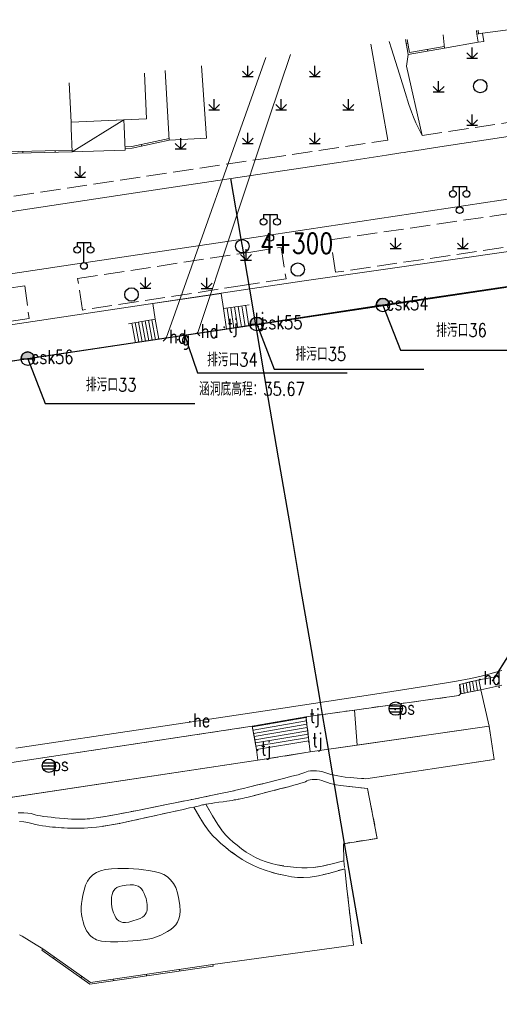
# Model space of a CAD drawing. Extents: x 39508475 to 39522402, y 3783947 to 3795549.
# Tile 86 of 256: x 39513325 to 39513397, y 3794447 to 3794594. Entities that reach past the tile are written whole.
import ezdxf
from ezdxf.enums import TextEntityAlignment as Align

# ---------------------------------------------------------------- set-up
doc = ezdxf.new("R2010")
doc.units = 0
doc.header["$PDSIZE"] = 0.2
doc.linetypes.add('X0', pattern=[4, 3, -1])
doc.linetypes.add('X6', pattern=[2, 1, -1])
doc.layers.get('0').update_dxf_attribs({"linetype": 'CONTINUOUS'})
for name, color, linetype in [('COMPONENT', 7, 'CONTINUOUS'), ('DLSS', 4, 'CONTINUOUS'), ('JCDL_DGX', 30, 'CONTINUOUS'), ('JCDL_DMX_F', 30, 'CONTINUOUS'), ('JCDL_JMDD_F', 231, 'CONTINUOUS'), ('JCDL_JMDX_F', 231, 'CONTINUOUS'), ('JCDL_JTD_F', 100, 'CONTINUOUS'), ('JCDL_SXX_F', 5, 'CONTINUOUS'), ('JCDL_ZBM', 3, 'CONTINUOUS'), ('JMD', 6, 'CONTINUOUS'), ('SXSS', 5, 'CONTINUOUS'), ('ZBTZ', 3, 'CONTINUOUS'), ('zdh', 7, 'CONTINUOUS'), ('排水孔', 4, 'CONTINUOUS'), ('断面线', 2, 'CONTINUOUS')]:
    doc.layers.add(name, color=color, linetype=linetype)
doc.layers.add('JCDL_JMDX', color=1, linetype='CONTINUOUS', lineweight=0)
doc.layers.add('JCDL_ZBX_F', color=7, linetype='CONTINUOUS', lineweight=0)
doc.styles.add('HZ', font='rs', dxfattribs={"width": 0.8, "bigfont": 'hztxt'})
doc.linetypes.add('10422', pattern='A,2,[150,AAA.SHX,S=1,R=0,X=0,Y=1],2,[177,AAA.SHX,S=1,R=0,X=0,Y=0.8],1e-09', length=4)
doc.linetypes.add('X35', pattern='A,2,[150,AAA.SHX,S=1,R=0,X=0,Y=1],2,[177,AAA.SHX,S=1,R=0,X=0,Y=0.8],1e-09', length=4)
doc.linetypes.add('X41', pattern='A,1,[18,symbolt.shx,S=1,R=0,X=0,Y=0],2,[8,symbolt.shx,S=1,R=0,X=0,Y=0],1', length=4)
doc.linetypes.add('X67', pattern='A,1,[150,symbolx.shx,S=1,R=0,X=0,Y=1],2,[153,symbolx.shx,S=1,R=0,X=0,Y=0.8],2,[145,symbolx.shx,S=1,R=0,X=0,Y=0],0,[150,symbolx.shx,S=1,R=0,X=0,Y=1],2,[153,symbolx.shx,S=1,R=0,X=0,Y=0.8],2,[150,symbolx.shx,S=1,R=0,X=0,Y=1],0.5,-0.5,[146,symbolx.shx,S=1,R=0,X=0,Y=0],-0.5,0.5,[153,symbolx.shx,S=1,R=0,X=0,Y=0.8],1', length=12)

# ---------------------------------------------------------------- blocks, each defined once
blk = doc.blocks.new('5820000')
at = {"color": 0, "linetype": 'Continuous'}
blk.add_circle((0, 0), 1, dxfattribs=at)
blk = doc.blocks.new('9530003')
at = {"color": 0}
for p, q in [((0, 0), (0, 1.6)), ((-0.8, 0), (0.8, 0))]:
    blk.add_line(p, q, dxfattribs=at)
at = {"color": 0, "linetype": 'Continuous'}
for points in [[(0, 0), (-0.8, 0.8)], [(0, 0), (0.8, 0.8)]]:
    blk.add_lwpolyline(points, dxfattribs=at)
blk = doc.blocks.new('3521000')
at = {"color": 0}
for p, q in [((-1, 3.5), (1, 3.5)), ((0, 0.5), (0, 3.5))]:
    blk.add_line(p, q, dxfattribs=at)
at = {"color": 0, "linetype": 'Continuous', "flags": 128}
for points in [[(-1, 3.5), (-1, 2.9)], [(1, 3.5), (1, 2.9)]]:
    blk.add_lwpolyline(points, dxfattribs=at)
at = {"color": 0}
for centre in [(-1, 2.4), (1, 2.4), (0, 0)]:
    blk.add_circle(centre, 0.5, dxfattribs=at)
blk = doc.blocks.new('gcbj0103')
for p, q in [((-1, 0), (1, 0)), ((-0.9, 0.43), (0.9, 0.43)), ((-0.88, -0.47), (0.88, -0.47))]:
    blk.add_line(p, q)
blk.add_circle((0, 0), 1)

msp = doc.modelspace()

# ---------------------------------------------------------------- hatches: boundary and pattern name
at = {"layer": '排水孔', "linetype": 'Continuous'}
h = msp.add_hatch(color=256, dxfattribs=at)
edge = h.paths.add_edge_path()
edge.add_arc((39513379.62, 3794551.096), 1, 0, 180)
edge.add_line((39513378.62, 3794551.096), (39513379.62, 3794551.096))
edge.add_line((39513379.62, 3794551.096), (39513380.62, 3794551.096))
h = msp.add_hatch(color=256, dxfattribs=at)
edge = h.paths.add_edge_path()
edge.add_arc((39513360.81, 3794548.272), 1, 0, 180)
edge.add_line((39513359.81, 3794548.272), (39513360.81, 3794548.272))
edge.add_line((39513360.81, 3794548.272), (39513361.81, 3794548.272))
h = msp.add_hatch(color=256, dxfattribs=at)
edge = h.paths.add_edge_path()
edge.add_arc((39513326.67, 3794543.111), 1, 0, 180)
edge.add_line((39513325.67, 3794543.111), (39513326.67, 3794543.111))
edge.add_line((39513326.67, 3794543.111), (39513327.67, 3794543.111))

# ---------------------------------------------------------------- linework, layer by layer
for p, q in [((39513378.62, 3794551.096, 74.851), (39513380.62, 3794551.096, 74.851)), ((39513359.81, 3794548.272, 74.782), (39513361.81, 3794548.272, 74.782)), ((39513325.67, 3794543.111, 74.887), (39513327.67, 3794543.111, 74.887))]:
    msp.add_line(p, q)
at = {"linetype": 'Continuous'}
for p, q in [((39513379.62, 3794551.096, 36.511), (39513382.23834, 3794544.39369, -0.051)), ((39513360.81, 3794548.272, 36.442), (39513363.42834, 3794541.56969, -0.12)), ((39513382.23834, 3794544.39369, -0.051), (39513404.53834, 3794544.39369, -0.051)), ((39513326.67, 3794543.111, 36.547), (39513329.28834, 3794536.40869, -0.015)), ((39513363.42834, 3794541.56969, -0.12), (39513385.72834, 3794541.56969, -0.12)), ((39513329.28834, 3794536.40869, -0.015), (39513351.58834, 3794536.40869, -0.015))]:
    msp.add_line(p, q, dxfattribs=at)
at = {"flags": 128}
for points, elevation in [([(39513380.62, 3794551.096, 1), (39513378.62, 3794551.096), (39513379.62, 3794551.096)], 36.511), ([(39513361.81, 3794548.272, 1), (39513359.81, 3794548.272), (39513360.81, 3794548.272)], 36.442), ([(39513327.67, 3794543.111, 1), (39513325.67, 3794543.111), (39513326.67, 3794543.111)], 36.547)]:
    msp.add_lwpolyline(points, format="xyb", close=True, dxfattribs=dict(at, elevation=elevation))
at = {"layer": 'DLSS', "linetype": 'Continuous', "lineweight": 20}
for points in [[(39513385.451, 3794576.383), (39513384.95286, 3794577.40646), (39513384.54735, 3794578.29043), (39513384.20419, 3794579.10606), (39513383.88901, 3794579.929), (39513383.51023, 3794581.01052), (39513382.92823, 3794582.79729), (39513382.07196, 3794585.51413), (39513380.88825, 3794589.32523), (39513380.56493, 3794590.37979)], [(39513361.97632, 3794570.72123), (39513373.04368, 3794572.38671), (39513380.163, 3794573.461), (39513382.28387, 3794573.78408), (39513382.80436, 3794573.86426), (39513383.29831, 3794573.94265), (39513384.66667, 3794574.1528), (39513388.12325, 3794574.67929), (39513421.62199, 3794579.76733)], [(39513250, 3794553.90306), (39513255.28879, 3794554.69546), (39513264.31625, 3794556.04413), (39513294.91329, 3794560.6081), (39513300.82684, 3794561.49302), (39513308.48537, 3794562.64555), (39513312.73976, 3794563.29037), (39513315.22961, 3794563.67337), (39513316.96798, 3794563.93841), (39513322.703, 3794564.807), (39513326.9752, 3794565.45215), (39513341.73352, 3794567.67497), (39513361.97632, 3794570.72123)], [(39513420.979, 3794570.325), (39513360.37897, 3794561.19846)], [(39513360.37897, 3794561.19846), (39513334.05499, 3794557.234), (39513250, 3794544.60793)]]:
    msp.add_lwpolyline(points, dxfattribs=at)
at = {"layer": 'DLSS', "linetype": 'Continuous', "lineweight": 0}
for points in [[(39513362.61932, 3794578.85772), (39513365.82485, 3794588.4791)], [(39513362.15205, 3794588.00551), (39513347.32985, 3794546.16702)], [(39513351.95827, 3794546.85861), (39513362.61932, 3794578.85772)]]:
    msp.add_lwpolyline(points, dxfattribs=at)
at = {"layer": 'DLSS', "linetype": 'X6', "lineweight": 0}
for points in [[(39513368.141, 3794489.716), (39513390.963, 3794492.882), (39513391.198, 3794493.131)], [(39513250, 3794472.1842), (39513287.623, 3794477.426), (39513295.622, 3794478.572), (39513298.588, 3794479.013), (39513360.155, 3794488.331)], [(39513325.221, 3794475.412), (39513326.07121, 3794475.40226), (39513326.70345, 3794475.36616), (39513327.15894, 3794475.29815), (39513327.4904, 3794475.19478), (39513327.79177, 3794475.08608), (39513328.13425, 3794474.99806), (39513328.55319, 3794474.92418), (39513329.079, 3794474.857), (39513329.63852, 3794474.79353), (39513330.18407, 3794474.73359), (39513330.7655, 3794474.67188), (39513331.4303, 3794474.60319), (39513332.09247, 3794474.53935), (39513332.664, 3794474.49583), (39513333.19088, 3794474.47024), (39513333.722, 3794474.459), (39513334.21832, 3794474.45453), (39513334.61451, 3794474.45435), (39513334.93937, 3794474.45881), (39513335.22639, 3794474.46794), (39513335.53419, 3794474.48596), (39513335.93712, 3794474.5238), (39513336.48062, 3794474.58664), (39513337.201, 3794474.678), (39513338.27277, 3794474.84425), (39513340.13595, 3794475.18834), (39513343.02959, 3794475.75702), (39513347.12552, 3794476.58238), (39513351.19484, 3794477.4074), (39513353.98853, 3794477.97479), (39513355.6631, 3794478.31645), (39513356.448, 3794478.479), (39513356.86475, 3794478.56711), (39513357.15671, 3794478.6292), (39513357.34093, 3794478.66892), (39513357.44149, 3794478.69142), (39513357.53776, 3794478.71393), (39513357.70588, 3794478.75368), (39513357.96745, 3794478.81582), (39513358.338, 3794478.904), (39513358.84285, 3794479.02623), (39513359.60882, 3794479.21624), (39513360.72891, 3794479.49734), (39513362.27302, 3794479.8869), (39513363.82903, 3794480.28001), (39513364.99376, 3794480.57442), (39513365.844, 3794480.78956), (39513366.477, 3794480.95), (39513366.98988, 3794481.08449), (39513367.38897, 3794481.20214), (39513367.70223, 3794481.31257), (39513367.96323, 3794481.42586), (39513368.21541, 3794481.52847), (39513368.49557, 3794481.59877), (39513368.83216, 3794481.64069), (39513369.25, 3794481.66), (39513369.70041, 3794481.65375), (39513370.15933, 3794481.59969), (39513370.67035, 3794481.48885), (39513371.27366, 3794481.31596), (39513371.8831, 3794481.13577), (39513372.41714, 3794480.99755), (39513372.91951, 3794480.89183), (39513373.436, 3794480.807), (39513374.01802, 3794480.72964), (39513374.76652, 3794480.65196), (39513375.76507, 3794480.56668), (39513377.081, 3794480.467), (39513396.191, 3794483.339), (39513395.479, 3794488.324)], [(39513373.812, 3794468.259), (39513373.726, 3794470.796), (39513378.781, 3794471.588), (39513377.335, 3794479.043), (39513375.52765, 3794479.22824), (39513374.20814, 3794479.37377), (39513373.29315, 3794479.48994), (39513372.673, 3794479.589), (39513372.18173, 3794479.68569), (39513371.75081, 3794479.79297), (39513371.34489, 3794479.92173), (39513370.92702, 3794480.08146), (39513370.52025, 3794480.23293), (39513370.15599, 3794480.33066), (39513369.80369, 3794480.37937), (39513369.432, 3794480.387), (39513369.07645, 3794480.37065), (39513368.78474, 3794480.32932), (39513368.53486, 3794480.25709), (39513368.30203, 3794480.15007), (39513368.05838, 3794480.03217), (39513367.76781, 3794479.91908), (39513367.39932, 3794479.80064), (39513366.927, 3794479.667), (39513366.33746, 3794479.50789), (39513365.52877, 3794479.29378), (39513364.40738, 3794479.00015), (39513362.90011, 3794478.60766), (39513361.40084, 3794478.21892), (39513360.30945, 3794477.93934), (39513359.5574, 3794477.75176), (39513359.054, 3794477.633), (39513358.6752, 3794477.54757), (39513358.39107, 3794477.48518), (39513358.18283, 3794477.44188), (39513358.02674, 3794477.41248), (39513357.87624, 3794477.38587), (39513357.689, 3794477.35303), (39513357.44451, 3794477.31039), (39513357.126, 3794477.255), (39513356.76108, 3794477.19365), (39513356.34231, 3794477.12864), (39513355.82614, 3794477.05357), (39513355.17536, 3794476.96274), (39513354.52561, 3794476.87175), (39513354.01331, 3794476.7961), (39513353.60183, 3794476.73), (39513353.248, 3794476.667), (39513352.94312, 3794476.60948), (39513352.71548, 3794476.56395), (39513352.55012, 3794476.52715), (39513352.42806, 3794476.49523), (39513352.2979, 3794476.46072), (39513352.10215, 3794476.41422), (39513351.81714, 3794476.35037), (39513351.425, 3794476.265), (39513350.79647, 3794476.12721), (39513349.62362, 3794475.8665), (39513347.75224, 3794475.44842), (39513345.0736, 3794474.8488), (39513342.35384, 3794474.24668), (39513340.32804, 3794473.81921), (39513338.86377, 3794473.54077), (39513337.792, 3794473.376), (39513336.9231, 3794473.26527), (39513336.22073, 3794473.18978), (39513335.6329, 3794473.14535), (39513335.10017, 3794473.1258), (39513334.59832, 3794473.11688), (39513334.12647, 3794473.11236), (39513333.64299, 3794473.11218), (39513333.107, 3794473.116), (39513332.5769, 3794473.12389), (39513332.11557, 3794473.139), (39513331.68551, 3794473.16333), (39513331.24722, 3794473.19828), (39513330.80913, 3794473.23821), (39513330.37983, 3794473.2812), (39513329.91992, 3794473.33154), (39513329.392, 3794473.393), (39513328.8518, 3794473.46416), (39513328.34578, 3794473.55093), (39513327.82945, 3794473.66269), (39513327.259, 3794473.80719), (39513326.67178, 3794473.94855), (39513326.09248, 3794474.04846), (39513325.46759, 3794474.11286)], [(39513373.921, 3794467.049), (39513371.71766, 3794466.417), (39513370.03817, 3794466.00467), (39513368.76853, 3794465.79151), (39513367.768, 3794465.744), (39513366.87456, 3794465.7772), (39513366.00709, 3794465.86717), (39513365.08665, 3794466.02697), (39513364.03775, 3794466.2651), (39513362.98892, 3794466.53677), (39513362.06873, 3794466.82252), (39513361.20173, 3794467.15022), (39513360.309, 3794467.545), (39513359.43353, 3794467.97424), (39513358.63138, 3794468.43138), (39513357.83357, 3794468.96142), (39513356.97087, 3794469.60464), (39513356.13674, 3794470.26132), (39513355.44621, 3794470.84195), (39513354.84652, 3794471.39456), (39513354.279, 3794471.969), (39513353.70431, 3794472.62882), (39513353.07771, 3794473.50208), (39513352.33639, 3794474.68789), (39513351.425, 3794476.265)], [(39513353.248, 3794476.667), (39513354.23242, 3794474.93101), (39513355.01629, 3794473.64698), (39513355.65642, 3794472.73198), (39513356.219, 3794472.079), (39513356.75342, 3794471.53849), (39513357.2878, 3794471.04587), (39513357.87208, 3794470.55903), (39513358.55294, 3794470.03548), (39513359.25618, 3794469.53015), (39513359.92447, 3794469.11171), (39513360.61741, 3794468.74818), (39513361.393, 3794468.404), (39513362.19605, 3794468.09049), (39513362.99217, 3794467.84215), (39513363.85517, 3794467.6411), (39513364.85453, 3794467.46641), (39513365.85508, 3794467.32023), (39513366.72256, 3794467.22629), (39513367.52711, 3794467.18008), (39513368.343, 3794467.174), (39513369.24643, 3794467.2288), (39513370.37975, 3794467.41124), (39513371.86772, 3794467.74884), (39513373.812, 3794468.259)], [(39513373.812, 3794468.259), (39513373.921, 3794467.049), (39513375.12531, 3794456.5007), (39513375.21988, 3794455.67239)]]:
    msp.add_lwpolyline(points, dxfattribs=at)
at = {"layer": 'JCDL_DGX', "color": 42, "linetype": 'Continuous', "lineweight": 15, "true_color": 0xc28700}
for points in [[(39513337.67578, 3794456.27467), (39513338.21426, 3794456.186), (39513338.98703, 3794456.15144), (39513340.08553, 3794456.17222), (39513341.57994, 3794456.24593), (39513343.09205, 3794456.35048), (39513344.25698, 3794456.4871), (39513345.15516, 3794456.67119), (39513345.88438, 3794456.91506), (39513346.5164, 3794457.17748), (39513347.04954, 3794457.43128), (39513347.52552, 3794457.69948), (39513347.98979, 3794458.00413), (39513348.41461, 3794458.33089), (39513348.74245, 3794458.68205), (39513348.99598, 3794459.09245), (39513349.20275, 3794459.59304), (39513349.35552, 3794460.15297), (39513349.40625, 3794460.78625), (39513349.35134, 3794461.55806), (39513349.19404, 3794462.52458), (39513348.98347, 3794463.48799), (39513348.72851, 3794464.2481), (39513348.40168, 3794464.85928), (39513347.98019, 3794465.38563), (39513347.50329, 3794465.84033), (39513346.96833, 3794466.18244), (39513346.32056, 3794466.43472), (39513345.51256, 3794466.62575), (39513344.67826, 3794466.7805), (39513343.93165, 3794466.89648), (39513343.21017, 3794466.98135), (39513342.44958, 3794467.04481), (39513341.67911, 3794467.0889), (39513340.92055, 3794467.10099), (39513340.10396, 3794467.07962), (39513339.16322, 3794467.02546), (39513338.24538, 3794466.93312), (39513337.51481, 3794466.76838), (39513336.91858, 3794466.5099), (39513336.39501, 3794466.14245), (39513335.93569, 3794465.71397), (39513335.58078, 3794465.22626), (39513335.30566, 3794464.62889), (39513335.08053, 3794463.87857), (39513334.8944, 3794463.1148), (39513334.76577, 3794462.46693), (39513334.68733, 3794461.8839), (39513334.6485, 3794461.31044), (39513334.64122, 3794460.7548), (39513334.68125, 3794460.23871), (39513334.77623, 3794459.71718), (39513334.9302, 3794459.14557), (39513335.10429, 3794458.59679), (39513335.27487, 3794458.161), (39513335.45758, 3794457.80674), (39513335.6673, 3794457.49723), (39513335.87917, 3794457.22592), (39513336.06998, 3794457.01516), (39513336.25585, 3794456.8502), (39513336.45319, 3794456.71332), (39513336.66984, 3794456.59171), (39513336.92819, 3794456.48406), (39513337.25583, 3794456.38146), (39513337.67578, 3794456.27467)], [(39513339.71338, 3794464.04664), (39513339.97878, 3794464.24948), (39513340.31847, 3794464.40208), (39513340.77029, 3794464.51459), (39513341.36477, 3794464.59975), (39513341.96444, 3794464.65371), (39513342.43576, 3794464.64902), (39513342.81225, 3794464.58044), (39513343.13363, 3794464.44688), (39513343.41655, 3794464.27167), (39513343.64862, 3794464.04669), (39513343.84737, 3794463.7468), (39513344.0325, 3794463.3518), (39513344.19606, 3794462.94585), (39513344.31382, 3794462.60485), (39513344.39305, 3794462.30227), (39513344.44351, 3794462.00904), (39513344.47624, 3794461.72853), (39513344.48893, 3794461.47367), (39513344.4811, 3794461.22275), (39513344.45364, 3794460.95379), (39513344.40599, 3794460.69128), (39513344.32232, 3794460.46454), (39513344.19186, 3794460.25532), (39513344.00688, 3794460.04422), (39513343.7687, 3794459.8396), (39513343.43842, 3794459.65472), (39513342.97762, 3794459.47391), (39513342.3564, 3794459.28126), (39513341.72735, 3794459.11641), (39513341.23719, 3794459.04003), (39513340.85149, 3794459.05222), (39513340.52903, 3794459.14734), (39513340.24797, 3794459.29038), (39513340.01781, 3794459.4826), (39513339.8212, 3794459.74598), (39513339.63862, 3794460.09788), (39513339.47619, 3794460.46651), (39513339.35524, 3794460.79271), (39513339.26787, 3794461.1035), (39513339.20398, 3794461.42687), (39513339.15844, 3794461.75381), (39513339.13998, 3794462.07798), (39513339.14909, 3794462.42945), (39513339.18446, 3794462.8365), (39513339.24408, 3794463.23473), (39513339.34423, 3794463.55308), (39513339.49759, 3794463.81475), (39513339.71338, 3794464.04664)]]:
    msp.add_lwpolyline(points, dxfattribs=at)
at = {"layer": 'JCDL_DMX_F', "color": 3, "linetype": 'X35', "lineweight": 0}
for points in [[(39513398.98819, 3794592.7554), (39513399.041, 3794592.254), (39513394.48844, 3794591.65716)], [(39513380.335, 3794575.70201), (39513377.81029, 3794590.02459)], [(39513383.38399, 3794588.45499), (39513383.12599, 3794586.727), (39513385.451, 3794576.383)], [(39513368.603, 3794486.114), (39513368.8, 3794484.48), (39513395.479, 3794488.324), (39513394.21, 3794493.736)], [(39513296.086, 3794475.194), (39513296.28661, 3794473.48972), (39513360.987, 3794483.236), (39513360.785, 3794484.855)]]:
    msp.add_lwpolyline(points, dxfattribs=at)
at = {"layer": 'JCDL_DMX_F', "color": 3, "linetype": 'X41', "lineweight": 0}
for points in [[(39513358.8536, 3794553.35438), (39513367.862, 3794554.706), (39513430.551, 3794563.703), (39513480.944, 3794571.232), (39513500, 3794574.12683)], [(39513250, 3794537.0219), (39513358.8536, 3794553.35438)]]:
    msp.add_lwpolyline(points, dxfattribs=at)
at = {"layer": 'JCDL_JMDX', "color": 6, "linetype": 'Continuous', "lineweight": 0}
for points in [[(39513393.8823, 3794591.56186), (39513393.83345, 3794592.09072)], [(39513382.98396, 3794590.69171), (39513383.38399, 3794588.45499), (39513388.78585, 3794589.40366)], [(39513333.28561, 3794573.92875), (39513341.01398, 3794578.73573)], [(39513341.1758, 3794574.45651), (39513342.233, 3794574.494), (39513347.76788, 3794575.68332)], [(39513279.987, 3794571.233), (39513312.87563, 3794573.45293), (39513333.28561, 3794573.92875)], [(39513356.39457, 3794550.65571), (39513356.86506, 3794547.59179)], [(39513356.94514, 3794550.74043), (39513357.416, 3794547.67412)], [(39513357.49571, 3794550.82514), (39513357.87784, 3794548.33664)], [(39513358.04629, 3794550.90986), (39513358.19275, 3794549.95604)], [(39513358.59686, 3794550.99457), (39513358.73118, 3794550.11985)], [(39513358.73118, 3794550.11985), (39513359.06554, 3794547.9206)], [(39513359.14743, 3794551.07929), (39513359.21459, 3794550.64192)], [(39513359.21459, 3794550.64192), (39513359.61582, 3794548.00282)], [(39513344.21093, 3794545.70099), (39513343.68733, 3794548.66476)], [(39513344.70704, 3794545.77512), (39513344.18107, 3794548.7523)], [(39513345.20315, 3794545.84925), (39513344.67481, 3794548.83985)], [(39513345.69926, 3794545.92338), (39513345.16855, 3794548.92739)], [(39513358.19275, 3794549.95604), (39513358.51787, 3794547.83876)], [(39513342.7227, 3794545.47861), (39513342.20544, 3794548.40201)], [(39513343.21871, 3794545.55273), (39513342.69985, 3794548.48967)], [(39513343.71482, 3794545.62686), (39513343.19359, 3794548.57721)], [(39513357.87784, 3794548.33664), (39513357.96693, 3794547.75644)], [(39513393.947, 3794495.241), (39513397.016, 3794495.793)], [(39513393.947, 3794495.241), (39513391.035, 3794494.535)], [(39513391.035, 3794494.535), (39513391.198, 3794493.131), (39513391.8004, 3794493.252), (39513392.4028, 3794493.373), (39513393.0052, 3794493.494), (39513393.6076, 3794493.615), (39513394.21, 3794493.736), (39513393.947, 3794495.241), (39513393.3646, 3794495.0998), (39513392.7822, 3794494.9586), (39513392.1998, 3794494.8174), (39513391.6174, 3794494.6762), (39513391.035, 3794494.535)], [(39513391.198, 3794493.131), (39513394.21, 3794493.736), (39513393.947, 3794495.241), (39513391.035, 3794494.535), (39513391.198, 3794493.131)], [(39513391.26875, 3794493.14521), (39513391.1034, 3794494.55158)], [(39513391.75896, 3794493.24367), (39513391.57733, 3794494.66649)], [(39513392.24916, 3794493.34214), (39513392.05127, 3794494.78139)], [(39513392.73937, 3794493.44061), (39513392.5252, 3794494.89629)], [(39513393.22958, 3794493.53907), (39513392.99913, 3794495.01119)], [(39513393.71979, 3794493.63753), (39513393.47307, 3794495.1261)], [(39513394.21, 3794493.736), (39513393.947, 3794495.241)], [(39513394.21, 3794493.736), (39513397.355, 3794494.42)], [(39513391.198, 3794493.131), (39513394.21, 3794493.736)], [(39513368.141, 3794489.716), (39513368.603, 3794486.114), (39513360.785, 3794484.855), (39513360.155, 3794488.331), (39513368.141, 3794489.716)], [(39513360.155, 3794488.331), (39513368.141, 3794489.716), (39513368.20701, 3794489.2014), (39513368.273, 3794488.6869), (39513368.339, 3794488.1723), (39513368.405, 3794487.6577), (39513368.47101, 3794487.1431), (39513368.537, 3794486.6286), (39513368.603, 3794486.114), (39513360.785, 3794484.855), (39513360.695, 3794485.3516), (39513360.60501, 3794485.8481), (39513360.51501, 3794486.3447), (39513360.425, 3794486.8413), (39513360.33499, 3794487.3379), (39513360.24501, 3794487.8344), (39513360.155, 3794488.331)], [(39513368.15773, 3794489.58556), (39513360.17781, 3794488.20512)], [(39513368.22134, 3794489.08962), (39513360.26455, 3794487.72654)], [(39513368.28495, 3794488.59369), (39513360.3513, 3794487.24795)], [(39513368.141, 3794489.716), (39513368.603, 3794486.114)], [(39513360.785, 3794484.855), (39513360.155, 3794488.331)], [(39513368.34856, 3794488.09775), (39513360.43804, 3794486.76936)], [(39513368.41217, 3794487.60181), (39513360.52478, 3794486.29077)], [(39513368.47578, 3794487.10587), (39513360.61152, 3794485.81218)], [(39513368.53939, 3794486.60994), (39513360.69826, 3794485.33359)], [(39513368.603, 3794486.114), (39513360.785, 3794484.855)], [(39513328.94062, 3794455.13587), (39513328.79582, 3794454.93208)], [(39513354.29195, 3794452.52864), (39513335.9439, 3794449.85315), (39513328.79582, 3794454.93208)], [(39513354.25588, 3794452.77602), (39513336.007, 3794450.115), (39513328.94062, 3794455.13587)], [(39513330.66095, 3794453.91353), (39513330.51615, 3794453.70973)], [(39513349.3082, 3794452.05456), (39513349.34428, 3794451.80717)], [(39513354.25588, 3794452.77602), (39513354.29195, 3794452.52864)], [(39513334.73684, 3794451.01748), (39513334.59204, 3794450.81369)], [(39513339.41285, 3794450.61164), (39513339.44893, 3794450.36425)], [(39513344.36053, 3794451.3331), (39513344.3966, 3794451.08571)]]:
    msp.add_lwpolyline(points, dxfattribs=at)
at = {"layer": 'JCDL_JMDX', "color": 6, "linetype": 'X67', "lineweight": 0}
for points in [[(39513357.75897, 3794547.72537), (39513500, 3794568.97933)], [(39513347.32985, 3794546.16702), (39513357.75897, 3794547.72537)], [(39513250, 3794531.62379), (39513347.32985, 3794546.16702)]]:
    msp.add_lwpolyline(points, dxfattribs=at)
at = {"layer": 'JCDL_JMDX_F', "linetype": 'Continuous', "lineweight": 0}
for points in [[(39513393.63483, 3794591.52296), (39513393.58534, 3794592.05872)], [(39513393.61601, 3794591.52), (39513393.81, 3794590.286), (39513394.68243, 3794590.42316), (39513394.48844, 3794591.65716), (39513393.61601, 3794591.52)], [(39513383.09129, 3794590.09157), (39513383.33739, 3794590.13558)], [(39513383.2322, 3794590.72372), (39513383.58621, 3794588.74433), (39513388.76364, 3794589.65359)], [(39513386.32353, 3794588.97123), (39513386.28029, 3794589.21746)], [(39513341.16694, 3794574.70635), (39513342.20207, 3794574.74306), (39513347.7537, 3794575.93598)], [(39513313.11262, 3794573.70852), (39513333.27712, 3794574.17862)], [(39513325.9497, 3794573.75773), (39513325.94387, 3794574.00766)], [(39513330.78628, 3794573.87048), (39513330.78046, 3794574.12041)], [(39513343.64295, 3794574.79697), (39513343.59043, 3794575.04139)], [(39513345.31596, 3794551.32318), (39513355.49912, 3794552.85107)], [(39513355.49912, 3794552.85107), (39513355.844, 3794550.571)], [(39513345.66229, 3794549.01494), (39513345.31596, 3794551.32318)], [(39513358.38847, 3794550.96251), (39513355.844, 3794550.571)], [(39513355.844, 3794550.571), (39513356.31412, 3794547.50947)], [(39513359.698, 3794551.164), (39513358.38847, 3794550.96251)], [(39513345.66229, 3794549.01494), (39513341.71161, 3794548.31444)], [(39513346.19537, 3794545.99751), (39513345.66229, 3794549.01494)], [(39513356.31412, 3794547.50947), (39513346.19537, 3794545.99751)], [(39513356.31412, 3794547.50947), (39513357.75897, 3794547.72537)], [(39513357.75897, 3794547.72537), (39513360.18403, 3794548.08772)], [(39513342.22649, 3794545.40447), (39513346.19537, 3794545.99751)]]:
    msp.add_lwpolyline(points, dxfattribs=at)
at = {"layer": 'JCDL_SXX_F', "linetype": 'Continuous', "lineweight": 0}
msp.add_lwpolyline([(39513352.32397, 3794546.51763), (39513351.95827, 3794546.85861), (39513347.32985, 3794546.16702), (39513346.88661, 3794545.74209)], dxfattribs=at)
at = {"layer": 'JCDL_ZBM', "linetype": 'Continuous', "lineweight": 0}
for points in [[(39513390.963, 3794492.882), (39513391.198, 3794493.131), (39513394.21, 3794493.736), (39513395.479, 3794488.324), (39513375.78272, 3794485.48609), (39513375.37965, 3794490.72019), (39513390.963, 3794492.882)], [(39513368.8, 3794484.48), (39513368.603, 3794486.114), (39513368.141, 3794489.716), (39513375.37965, 3794490.72019), (39513375.78272, 3794485.48609), (39513368.8, 3794484.48)], [(39513250, 3794466.51725), (39513360.987, 3794483.236), (39513368.8, 3794484.48), (39513395.479, 3794488.324), (39513396.191, 3794483.339)], [(39513296.28661, 3794473.48972), (39513296.086, 3794475.194), (39513295.622, 3794478.572), (39513298.588, 3794479.013), (39513360.155, 3794488.331), (39513360.785, 3794484.855), (39513360.987, 3794483.236), (39513296.28661, 3794473.48972)], [(39513396.191, 3794483.339), (39513377.081, 3794480.467), (39513375.76507, 3794480.56668), (39513374.76652, 3794480.65196), (39513374.01802, 3794480.72964), (39513373.436, 3794480.807), (39513372.91951, 3794480.89183), (39513372.41714, 3794480.99755), (39513371.8831, 3794481.13577), (39513371.27366, 3794481.31596), (39513370.67035, 3794481.48885), (39513370.15933, 3794481.59969), (39513369.70041, 3794481.65375), (39513369.25, 3794481.66), (39513368.83216, 3794481.64069), (39513368.49557, 3794481.59877), (39513368.21541, 3794481.52847), (39513367.96323, 3794481.42586), (39513367.70223, 3794481.31257), (39513367.38897, 3794481.20214), (39513366.98988, 3794481.08449), (39513366.477, 3794480.95), (39513365.844, 3794480.78956), (39513364.99376, 3794480.57442), (39513363.82903, 3794480.28001), (39513362.27302, 3794479.8869), (39513360.72891, 3794479.49734), (39513359.60882, 3794479.21624), (39513358.84285, 3794479.02623), (39513358.338, 3794478.904), (39513357.96745, 3794478.81582), (39513357.70588, 3794478.75368), (39513357.53776, 3794478.71393), (39513357.44149, 3794478.69142), (39513357.34093, 3794478.66892), (39513357.15671, 3794478.6292), (39513356.86475, 3794478.56711), (39513356.448, 3794478.479), (39513355.6631, 3794478.31645), (39513353.98853, 3794477.97479), (39513351.19484, 3794477.4074), (39513347.12552, 3794476.58238), (39513343.02959, 3794475.75702), (39513340.13595, 3794475.18834), (39513338.27277, 3794474.84425), (39513337.201, 3794474.678), (39513336.48062, 3794474.58664), (39513335.93712, 3794474.5238), (39513335.53419, 3794474.48596), (39513335.22639, 3794474.46794), (39513334.93937, 3794474.45881), (39513334.61451, 3794474.45435), (39513334.21832, 3794474.45453), (39513333.722, 3794474.459), (39513333.19088, 3794474.47024), (39513332.664, 3794474.49583), (39513332.09247, 3794474.53935), (39513331.4303, 3794474.60319), (39513330.7655, 3794474.67188), (39513330.18407, 3794474.73359), (39513329.63852, 3794474.79353), (39513329.079, 3794474.857), (39513328.55319, 3794474.92418), (39513328.13425, 3794474.99806), (39513327.79177, 3794475.08608), (39513327.4904, 3794475.19478), (39513327.15894, 3794475.29815), (39513326.70345, 3794475.36616), (39513326.07121, 3794475.40226), (39513325.221, 3794475.412)], [(39513362.99217, 3794467.84215), (39513362.19605, 3794468.09049), (39513361.393, 3794468.404), (39513360.61741, 3794468.74818), (39513359.92447, 3794469.11171), (39513359.25618, 3794469.53015), (39513358.55294, 3794470.03548), (39513357.87208, 3794470.55903), (39513357.2878, 3794471.04587), (39513356.75342, 3794471.53849), (39513356.219, 3794472.079), (39513355.65642, 3794472.73198), (39513355.01629, 3794473.64698), (39513354.23242, 3794474.93101), (39513353.248, 3794476.667), (39513353.60183, 3794476.73), (39513354.01331, 3794476.7961), (39513354.52561, 3794476.87175), (39513355.17536, 3794476.96274), (39513355.82614, 3794477.05357), (39513356.34231, 3794477.12864), (39513356.76108, 3794477.19365), (39513357.126, 3794477.255), (39513357.44451, 3794477.31039), (39513357.689, 3794477.35303), (39513357.87624, 3794477.38587), (39513358.02674, 3794477.41248), (39513358.18283, 3794477.44188), (39513358.39107, 3794477.48518), (39513358.6752, 3794477.54757), (39513359.054, 3794477.633), (39513359.5574, 3794477.75176), (39513360.30945, 3794477.93934), (39513361.40084, 3794478.21892), (39513362.90011, 3794478.60766), (39513364.40738, 3794479.00015), (39513365.52877, 3794479.29378), (39513366.33746, 3794479.50789), (39513366.927, 3794479.667), (39513367.39932, 3794479.80064), (39513367.76781, 3794479.91908), (39513368.05838, 3794480.03217), (39513368.30203, 3794480.15007), (39513368.53486, 3794480.25709), (39513368.78474, 3794480.32932), (39513369.07645, 3794480.37065), (39513369.432, 3794480.387), (39513369.80369, 3794480.37937), (39513370.15599, 3794480.33066), (39513370.52025, 3794480.23293), (39513370.92702, 3794480.08146), (39513371.34489, 3794479.92173), (39513371.75081, 3794479.79297), (39513372.18173, 3794479.68569), (39513372.673, 3794479.589), (39513373.29315, 3794479.48994), (39513374.20814, 3794479.37377), (39513375.52765, 3794479.22824), (39513377.335, 3794479.043), (39513378.781, 3794471.588), (39513373.726, 3794470.796), (39513373.812, 3794468.259), (39513371.86772, 3794467.74884), (39513370.37975, 3794467.41124), (39513369.24643, 3794467.2288), (39513368.343, 3794467.174), (39513367.52711, 3794467.18008), (39513366.72256, 3794467.22629), (39513365.85508, 3794467.32023), (39513364.85453, 3794467.46641), (39513363.85517, 3794467.6411), (39513362.99217, 3794467.84215)], [(39513325.46759, 3794474.11286), (39513326.09248, 3794474.04846), (39513326.67178, 3794473.94855), (39513327.259, 3794473.80719), (39513327.82945, 3794473.66269), (39513328.34578, 3794473.55093), (39513328.8518, 3794473.46416), (39513329.392, 3794473.393), (39513329.91992, 3794473.33154), (39513330.37983, 3794473.2812), (39513330.80913, 3794473.23821), (39513331.24722, 3794473.19828), (39513331.68551, 3794473.16333), (39513332.11557, 3794473.139), (39513332.5769, 3794473.12389), (39513333.107, 3794473.116), (39513333.64299, 3794473.11218), (39513334.12647, 3794473.11236), (39513334.59832, 3794473.11688), (39513335.10017, 3794473.1258), (39513335.6329, 3794473.14535), (39513336.22073, 3794473.18978), (39513336.9231, 3794473.26527), (39513337.792, 3794473.376), (39513338.86377, 3794473.54077), (39513340.32804, 3794473.81921), (39513342.35384, 3794474.24668), (39513345.0736, 3794474.8488), (39513347.75224, 3794475.44842), (39513349.62362, 3794475.8665), (39513350.79647, 3794476.12721), (39513351.425, 3794476.265), (39513352.33639, 3794474.68789), (39513353.07771, 3794473.50208)], [(39513353.07771, 3794473.50208), (39513353.70431, 3794472.62882), (39513354.279, 3794471.969), (39513354.84652, 3794471.39456), (39513355.44621, 3794470.84195), (39513356.13674, 3794470.26132), (39513356.97087, 3794469.60464), (39513357.83357, 3794468.96142), (39513358.63138, 3794468.43138), (39513359.43353, 3794467.97424), (39513360.309, 3794467.545), (39513361.20173, 3794467.15022), (39513362.06873, 3794466.82252), (39513362.98892, 3794466.53677), (39513364.03775, 3794466.2651), (39513365.08665, 3794466.02697), (39513366.00709, 3794465.86717), (39513366.87456, 3794465.7772), (39513367.768, 3794465.744), (39513368.76853, 3794465.79151), (39513370.03817, 3794466.00467), (39513371.71766, 3794466.417), (39513373.921, 3794467.049), (39513374.25774, 3794464.09954), (39513375.12531, 3794456.5007), (39513375.21988, 3794455.67239), (39513354.25588, 3794452.77602), (39513336.007, 3794450.115), (39513328.94062, 3794455.13587), (39513327.94071, 3794455.73069), (39513325.82611, 3794456.98859), (39513325.46739, 3794457.20198)]]:
    msp.add_lwpolyline(points, dxfattribs=at)
at = {"layer": 'JCDL_ZBX_F', "color": 114, "linetype": 'X0', "lineweight": 0, "true_color": 0x009944}
for points in [[(39513385.451, 3794576.383), (39513437.08099, 3794584.18199), (39513441.664, 3794584.88499), (39513475.929, 3794590.02), (39513479.363, 3794590.54701), (39513499.91364, 3794593.65545)], [(39513362.16246, 3794572.97934), (39513380.335, 3794575.70201)], [(39513250, 3794556.59094), (39513271.13075, 3794559.95877), (39513312.75496, 3794565.57694), (39513362.16246, 3794572.97934)], [(39513371.82699, 3794560.838), (39513400.78656, 3794565.09606), (39513401.50449, 3794560.25336), (39513372.572, 3794555.995), (39513371.82699, 3794560.838)], [(39513358.99163, 3794554.06421), (39513334.821, 3794550.35399), (39513334.11, 3794555.058), (39513359.95449, 3794559.01561)], [(39513359.95449, 3794559.01561), (39513364.463, 3794559.706), (39513365.18399, 3794555.01475), (39513358.99163, 3794554.06421)], [(39513295.813, 3794549.333), (39513326.23319, 3794553.99184), (39513326.88, 3794549.082), (39513296.59899, 3794544.576), (39513295.813, 3794549.333)], [(39513360.987, 3794483.236), (39513368.8, 3794484.48)]]:
    msp.add_lwpolyline(points, dxfattribs=at)
at = {"layer": 'JMD', "linetype": 'Continuous'}
for p, q in [((39513349.93389, 3794546.9678), (39513351.99277, 3794540.98503)), ((39513351.99277, 3794540.98503), (39513374.29277, 3794540.98503)), ((39513395.97308, 3794495.02655), (39513398.5972, 3794499.1968))]:
    msp.add_line(p, q, dxfattribs=at)
at = {"layer": 'JMD', "color": 6, "linetype": 'Continuous', "lineweight": 0}
for points in [[(39513393.61595, 3794591.52059), (39513393.79913, 3794590.28408), (39513388.78585, 3794589.40366), (39513388.60696, 3794591.41678)], [(39513393.56908, 3794592.05663), (39513393.61595, 3794591.52059)], [(39513344.05998, 3794585.6726), (39513344.368, 3794578.888), (39513333.1331, 3794578.37794), (39513332.86745, 3794584.22936)], [(39513353.33899, 3794575.996), (39513347.76788, 3794575.68332), (39513347.18461, 3794586.07551)], [(39513352.57726, 3794586.77087), (39513353.33899, 3794575.996)], [(39513341.01398, 3794578.73573), (39513341.06, 3794577.722), (39513341.18471, 3794574.20808), (39513333.28561, 3794573.92875), (39513333.16629, 3794577.44207), (39513333.1331, 3794578.37794), (39513341.01398, 3794578.73573)]]:
    msp.add_lwpolyline(points, dxfattribs=at)
at = {"layer": 'SXSS', "linetype": '10422', "flags": 128}
msp.add_lwpolyline([(39513736.40101, 3794535.921), (39513730.19235, 3794541.05791), (39513725.38649, 3794544.86917), (39513721.6493, 3794547.60228), (39513715.7732, 3794551.21407), (39513710.14165, 3794554.14014), (39513703.43692, 3794557.18625), (39513700.24735, 3794558.50691), (39513693.35, 3794561.02901), (39513686.28282, 3794563.2749), (39513675.16698, 3794565.92102), (39513662.017, 3794568.572), (39513632.096, 3794573.736), (39513617.19935, 3794575.53086), (39513604.65935, 3794576.40824), (39513602.34607, 3794576.53389), (39513576.99717, 3794576.65403), (39513557.44667, 3794576.35066), (39513528.76899, 3794573.347), (39513520.291, 3794572.135), (39513480.622, 3794566.238), (39513446.106, 3794561.08), (39513401.493, 3794554.331), (39513379.618, 3794551.096), (39513360.18403, 3794548.08772), (39513356.31412, 3794547.50947), (39513326.674, 3794543.111), (39513288.108, 3794537.333), (39513250.988, 3794531.744), (39513208.548, 3794525.362), (39513157.24881, 3794517.76838), (39513155.80164, 3794515.97888), (39513145.58811, 3794514.43051), (39513143.41735, 3794515.56616), (39513109.815, 3794510.486), (39513036.703, 3794499.409), (39513000, 3794494.1008), (39512987.885, 3794492.156), (39512954.031, 3794486.944), (39512918.648, 3794481.664), (39512884.7206, 3794476.80509), (39512863.766, 3794473.606), (39512750, 3794456.59256), (39512736.543, 3794454.494), (39512702.544, 3794449.486), (39512701.707, 3794448.206), (39512701.671, 3794446.846)], dxfattribs=at)
at = {"layer": 'SXSS', "linetype": 'X35', "lineweight": 0}
msp.add_lwpolyline([(39513324.90023, 3794485.04154), (39513344.83421, 3794488.02221), (39513364.71906, 3794491.0026), (39513378.40059, 3794493.07618), (39513386.64885, 3794494.36239), (39513390.588, 3794495.032), (39513392.73976, 3794495.44336), (39513394.27522, 3794495.75969), (39513395.28735, 3794496.00274), (39513395.90322, 3794496.19908), (39513396.48013, 3794496.38895), (39513397.34593, 3794496.60775)], dxfattribs=at)
at = {"layer": 'zdh', "color": 1}
for p in [(39513379.618, 3794551.096, 36.511), (39513359.936, 3794548.692, 36.682), (39513355.973, 3794547.79, 38.408), (39513360.811, 3794548.272, 36.442), (39513347.22, 3794546.182, 38.409), (39513349.06, 3794545.92, 35.523), (39513351.965, 3794546.987, 38.376), (39513326.674, 3794543.111, 36.547), (39513394.078, 3794495.29, 38.615), (39513396.933, 3794494.12, 38.667), (39513381.441, 3794490.801, 37.576), (39513350.821, 3794488.944, 37.023), (39513368.188, 3794489.591, 37), (39513368.578, 3794486, 38.811), (39513360.925, 3794484.763, 38.745), (39513329.819, 3794482.385, 37.899)]:
    msp.add_point(p, dxfattribs=at)
at = {"layer": '排水孔'}
for centre in [(39513379.62, 3794551.096, 74.851), (39513360.81, 3794548.272, 74.782), (39513326.67, 3794543.111, 74.887)]:
    msp.add_circle(centre, 1, dxfattribs=at)
at = {"layer": '断面线', "color": 1, "flags": 128}
msp.add_lwpolyline([(39513376.46447, 3794455.84433), (39513373.90227, 3794470.82362), (39513372.39355, 3794479.644), (39513372.15021, 3794481.06664), (39513371.49982, 3794484.869), (39513370.61211, 3794490.05881), (39513370.30584, 3794491.84933), (39513370.19819, 3794492.47872), (39513368.95449, 3794499.7497), (39513367.39495, 3794508.86723), (39513365.87043, 3794517.77998), (39513364.06911, 3794528.311), (39513362.52782, 3794537.32182), (39513360.71608, 3794547.91373), (39513360.6738, 3794548.16091), (39513359.76215, 3794553.4907), (39513358.66851, 3794559.88437), (39513358.49234, 3794560.91433), (39513356.9444, 3794569.96399)], dxfattribs=at)
at = {"layer": '断面线'}
msp.add_circle((39513358.66851, 3794559.88437), 1, dxfattribs=at)

# ---------------------------------------------------------------- block references
at = {"layer": 'COMPONENT', "linetype": 'Continuous'}
for p in [(39513381.53372, 3794490.93491), (39513329.83385, 3794482.40697)]:
    msp.add_blockref('gcbj0103', p, dxfattribs=at)
at = {"layer": 'JCDL_JMDD_F'}
for p in [(39513391.065, 3794565.274), (39513362.835, 3794561.12599), (39513335.048, 3794556.934)]:
    msp.add_blockref('3521000', p, dxfattribs=at)
at = {"layer": 'JCDL_JTD_F'}
for p in [(39513394.1396, 3794583.74929), (39513366.93002, 3794556.39686), (39513342.14301, 3794552.68)]:
    msp.add_blockref('5820000', p, dxfattribs=at)
at = {"layer": 'ZBTZ'}
for p in [(39513392.92914, 3794587.90414), (39513359.47195, 3794585.19155), (39513369.47045, 3794585.19155), (39513387.9299, 3794582.9049), (39513354.4727, 3794580.1923), (39513364.4712, 3794580.1923), (39513374.46967, 3794580.19233), (39513392.92915, 3794577.90565), (39513359.47195, 3794575.19305), (39513369.47042, 3794575.19308), (39513349.47345, 3794574.39305), (39513334.4757, 3794570.1938), (39513381.5229, 3794559.5506), (39513391.52135, 3794559.55065), (39513359.21401, 3794557.82141), (39513344.2163, 3794553.6222), (39513353.35108, 3794553.589)]:
    msp.add_blockref('9530003', p, dxfattribs=at)

# ---------------------------------------------------------------- texts
at = {"color": 6, "linetype": 'Continuous', "style": 'HZ', "width": 0.8}
for s, p in [('排污口36 ', (39513387.57056, 3794546.35009)), ('排污口34', (39513353.41038, 3794541.95861)), ('排污口35', (39513366.59163, 3794542.80645)), ('排污口33', (39513335.34311, 3794538.22768)), ('涵洞底高程：35.67', (39513352.20651, 3794537.60012))]:
    msp.add_text(s, height=2, dxfattribs=at).set_placement(p)
at = {"layer": 'zdh', "color": 1, "style": 'HZ', "width": 0.8}
for s, p in [('csk54', (39513380.118, 3794550.346, 36.511)), ('tj', (39513356.473, 3794547.04, 38.408)), ('tj', (39513360.436, 3794547.942, 36.682)), ('csk55', (39513361.311, 3794547.522, 36.442)), ('hd', (39513347.72, 3794545.432, 38.409)), ('hd', (39513352.465, 3794546.237, 38.376)), ('g', (39513349.56, 3794545.17, 35.523)), ('csk56', (39513327.174, 3794542.361, 36.547)), ('hd', (39513394.578, 3794494.54, 38.615)), ('ps', (39513381.941, 3794490.051, 37.576)), ('he', (39513351.321, 3794488.194, 37.023)), ('tj', (39513368.688, 3794488.841, 37)), ('tj', (39513369.078, 3794485.25, 38.811)), ('tj', (39513361.425, 3794484.013, 38.745)), ('ps', (39513330.319, 3794481.635, 37.899))]:
    msp.add_text(s, height=2, dxfattribs=at).set_placement(p)
at = {"layer": '断面线', "linetype": 'Continuous', "style": 'HZ', "width": 0.8}
msp.add_text('4+300', height=3, dxfattribs=at).set_placement((39513372.21141, 3794560.30496), align=Align.MIDDLE_RIGHT)

doc.saveas('drawing.dxf')
